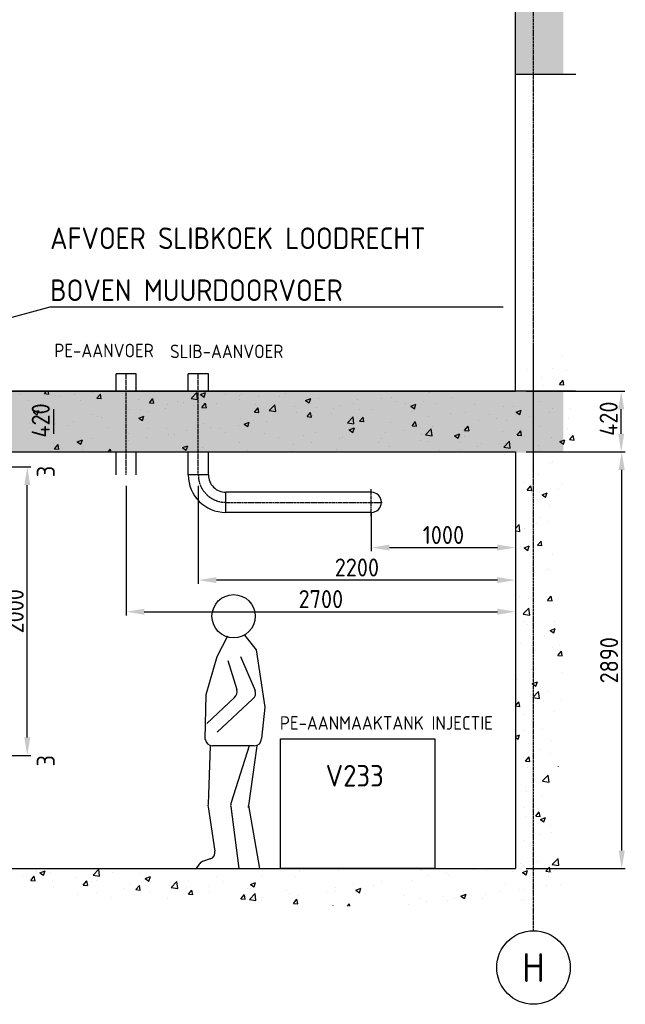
# Model space of a CAD drawing. Header units: metres. Extents: x -82085 to 58758, y -66901 to 95305.
# Tile 129 of 135: x 54276 to 58477, y 22410 to 29237. Entities that reach past the tile are written whole.
import ezdxf
from ezdxf.enums import TextEntityAlignment as Align

# ---------------------------------------------------------------- set-up
doc = ezdxf.new("R2010")
doc.units = ezdxf.units.M
doc.header["$MEASUREMENT"] = 0
doc.header["$PDSIZE"] = -1
doc.linetypes.add('CENTER-LN', pattern=[19, 10, -3, 3, -3])
doc.layers.get('0').update_dxf_attribs({"linetype": 'CONTINUOUS'})
doc.layers.get('DEFPOINTS').update_dxf_attribs({"linetype": 'CONTINUOUS'})
for name, color, linetype in [('3', 3, 'CONTINUOUS'), ('ARCERING', 10, 'CONTINUOUS'), ('CL', 1, 'CENTER-LN'), ('CONST', 7, 'CONTINUOUS'), ('DIM', 10, 'CONTINUOUS'), ('GEBOUW', 7, 'CONTINUOUS'), ('TEXT2', 7, 'CONTINUOUS')]:
    doc.layers.add(name, color=color, linetype=linetype)
doc.styles.add('ROMANS', font='iso.shx')
doc.styles.get("Standard").update_dxf_attribs({"font": 'iso.shx'})
doc.dimstyles.get("Standard").update_dxf_attribs({"dimtxt": 0.18, "dimasz": 0.18, "dimexe": 0.18, "dimexo": 0.0625, "dimgap": 0.09, "dimtad": 0, "dimtih": 1, "dimtoh": 1, "dimdec": 4, "dimzin": 0, "dimdsep": 46, "dimtxsty": 'Standard', "dimcen": 0.09, "dimadec": 0, "dimazin": 0, "dimtfac": 1, "dimtdec": 4, "dimtofl": 0, "dimtmove": 0, "dimatfit": 3, "dimfxl": 1, "dimtolj": 1, "dimtzin": 0, "dimarcsym": 0})

# ---------------------------------------------------------------- blocks, each defined once
blk = doc.blocks.new('*D103')
at = {"layer": 'DEFPOINTS', "color": 0, "transparency": 16777216}
for p in [(57715.2, 26240.7), (58451.9, 26240.7), (57715.2, 23350.7)]:
    blk.add_point(p, dxfattribs=at)
at = {"layer": 'DIM', "color": 0, "lineweight": -2, "transparency": 16777216}
for p, q in [((57790.2, 26240.7), (58476.9, 26240.7)), ((58451.9, 23475.7), (58451.9, 26115.7)), ((57790.2, 23350.7), (58476.9, 23350.7))]:
    blk.add_line(p, q, dxfattribs=at)
at = {"layer": 'DIM', "color": 0, "transparency": 16777216}
for points in [[(58431.1, 26115.7), (58472.7, 26115.7), (58451.9, 26240.7)], [(58431.1, 23475.7), (58472.7, 23475.7), (58451.9, 23350.7)]]:
    blk.add_solid(points, dxfattribs=at)
at = {"layer": 'DIM', "color": 0, "transparency": 16777216, "insert": (58364.4, 24795.7), "char_height": 125, "attachment_point": 5, "rotation": 90}
blk.add_mtext('\\A1;2890', dxfattribs=at)
blk = doc.blocks.new('MONTEUR')
at = {"layer": 'GEBOUW'}
for p, q in [((-293.9, 1471.9), (-219.5, 1613.3)), ((-103.8, 1620), (-22.3, 1516.6)), ((-22.3, 1516.6), (37.2, 1118.6)), ((-368.3, 1207.9), (-293.9, 1471.9)), ((-219.5, 1442.2), (-155.7, 1241.2)), ((-130.2, 1471.9), (-29.7, 1235.4)), ((-374.9, 898.6), (-368.3, 1207.9)), ((-172.7, 1186.5), (-364.6, 1007)), ((-44.6, 1176.7), (-293.9, 947.5)), ((37.2, 1118.6), (14.9, 901.6)), ((-342.3, 851.6), (-355.5, 446.5)), ((-35.1, 851.6), (-325, 851.6)), ((-70.7, 851.6), (-195.1, 458.4)), ((-18.6, 851.6), (-76.2, 437.2)), ((-355.8, 429.3), (-307.8, 122.2)), ((-199, 431.2), (-141.4, 0)), ((-76.2, 437.2), (0, 0)), ((-418.6, 30.1), (-439.3, 0)), ((-340.9, 67.2), (-393.7, 49))]:
    blk.add_line(p, q, dxfattribs=at)
blk.add_circle((-178.6, 1750), 150, dxfattribs=at)
for centre, start, end in [((-203.3, 1226), 307.71722, 17.61721), ((-75.8, 1215.8), 308.55057, 23.01465), ((-325, 901.6), 183.45801, 270), ((-35.1, 901.6), 270, 0), ((-306.4, 437), 169.06293, 188.88311), ((-149.5, 437.8), 155.76801, 187.61352), ((-28.1, 423.5), 164.07822, 180), ((-357.2, 114.5), 289.02066, 8.88311), ((-377.4, 1.7), 109.02066, 145.46354)]:
    blk.add_arc(centre, 50, start, end, dxfattribs=at)
blk = doc.blocks.new('MANNETJE')
at = {"layer": 'CONST'}
blk.add_blockref('MONTEUR', (439.3, 0), dxfattribs=at)
blk = doc.blocks.new('*D54')
at = {"layer": 'DEFPOINTS', "color": 0, "transparency": 16777216}
for p in [(57715.2, 26660.7), (58448.5, 26660.7), (57715.2, 26240.7)]:
    blk.add_point(p, dxfattribs=at)
at = {"layer": 'DIM', "color": 0, "lineweight": -2, "transparency": 16777216}
for p, q in [((57790.2, 26660.7), (58473.5, 26660.7)), ((58448.5, 26365.7), (58448.5, 26535.7)), ((57790.2, 26240.7), (58473.5, 26240.7))]:
    blk.add_line(p, q, dxfattribs=at)
at = {"layer": 'DIM', "color": 0, "transparency": 16777216}
for points in [[(58427.7, 26535.7), (58469.3, 26535.7), (58448.5, 26660.7)], [(58427.7, 26365.7), (58469.3, 26365.7), (58448.5, 26240.7)]]:
    blk.add_solid(points, dxfattribs=at)
at = {"layer": 'DIM', "color": 0, "transparency": 16777216, "insert": (58361, 26470.7), "char_height": 125, "attachment_point": 5, "rotation": 90}
blk.add_mtext('\\A1;420', dxfattribs=at)
blk = doc.blocks.new('*D49')
at = {"layer": 'DEFPOINTS', "color": 0, "transparency": 16777216}
for p in [(54328.7, 26660.7), (54345.7, 26240.7), (54509.5, 26240.7)]:
    blk.add_point(p, dxfattribs=at)
at = {"layer": 'DIM', "color": 0, "lineweight": -2, "transparency": 16777216}
for p, q in [((54403.7, 26660.7), (54534.5, 26660.7)), ((54509.5, 26535.7), (54509.5, 26365.7)), ((54420.7, 26240.7), (54534.5, 26240.7))]:
    blk.add_line(p, q, dxfattribs=at)
at = {"layer": 'DIM', "color": 0, "transparency": 16777216}
for points in [[(54488.7, 26535.7), (54530.4, 26535.7), (54509.5, 26660.7)], [(54488.7, 26365.7), (54530.4, 26365.7), (54509.5, 26240.7)]]:
    blk.add_solid(points, dxfattribs=at)
at = {"layer": 'DIM', "color": 0, "transparency": 16777216, "insert": (54422, 26458.2), "char_height": 125, "attachment_point": 5, "rotation": 90}
blk.add_mtext('\\A1;420', dxfattribs=at)
blk = doc.blocks.new('*X7')
at = {"color": 0}
for p, q in [((58044.1, 31584.2, 3239), (58044.1, 31584.2, 3239)), ((57801.1, 31497.4, 3239), (57801.1, 31497.4, 3239)), ((57972.9, 31498.4, 3239), (57972.9, 31498.4, 3239)), ((58072.3, 31485.9, 3239), (58072.3, 31485.9, 3239)), ((57897.4, 31441, 3239), (57897.4, 31441, 3239)), ((58020.5, 31390.7, 3239), (58045, 31419.9, 3239)), ((58051, 31387.7, 3239), (58045.1, 31419.5, 3239)), ((54447.3, 31327.4, 3239), (54461.1, 31343.8, 3239)), ((54477.8, 31324.3, 3239), (54474.2, 31343.8, 3239)), ((54783.4, 31337.6, 3239), (54783.4, 31337.6, 3239)), ((55261.5, 31340.9, 3239), (55261.5, 31340.9, 3239)), ((57590.9, 31341.7, 3239), (57590.9, 31341.7, 3239)), ((57718.1, 31358.5, 3239), (57718.1, 31358.5, 3239)), ((57910.5, 31383.8, 3239), (57910.5, 31383.8, 3239)), ((58020.4, 31390.7, 3239), (58050.8, 31388, 3239)), ((54283.9, 31318.5, 3239), (54283.9, 31318.5, 3239)), ((54335.4, 31278.7, 3239), (54335.4, 31278.7, 3239)), ((54447.2, 31327.4, 3239), (54477.6, 31324.7, 3239)), ((54523.9, 31317.9, 3239), (54523.9, 31317.9, 3239)), ((54555.1, 31307, 3239), (54555.1, 31307, 3239)), ((54656.2, 31320.9, 3239), (54656.2, 31320.9, 3239)), ((54694.6, 31279.2, 3239), (54694.6, 31279.2, 3239)), ((54811.6, 31295.5, 3239), (54842, 31292.8, 3239)), ((54811.7, 31295.5, 3239), (54836.2, 31324.7, 3239)), ((54826.3, 31295.6, 3239), (54826.3, 31295.6, 3239)), ((54842.2, 31292.5, 3239), (54836.3, 31324.3, 3239)), ((54990.9, 31330, 3239), (54990.9, 31330, 3239)), ((55097.5, 31284.1, 3239), (55097.5, 31284.1, 3239)), ((55176.1, 31263.6, 3239), (55200.5, 31292.8, 3239)), ((55206.5, 31260.6, 3239), (55200.7, 31292.4, 3239)), ((55368.7, 31272.7, 3239), (55368.7, 31272.7, 3239)), ((55408.9, 31269.3, 3239), (55408.9, 31269.3, 3239)), ((55465.1, 31293.8, 3239), (55504.6, 31335, 3239)), ((55465.1, 31293.6, 3239), (55510.3, 31286.6, 3239)), ((55510.3, 31286.7, 3239), (55504.6, 31334.9, 3239)), ((55529.3, 31321.2, 3239), (55564.9, 31334.9, 3239)), ((55529.3, 31321.2, 3239), (55554.6, 31304.1, 3239)), ((55532.7, 31329.4, 3239), (55532.7, 31329.4, 3239)), ((55554.6, 31304.1, 3239), (55564.9, 31334.8, 3239)), ((55559.8, 31291, 3239), (55559.8, 31291, 3239)), ((55705.1, 31320.2, 3239), (55705.1, 31320.2, 3239)), ((55803.3, 31289.2, 3239), (55803.3, 31289.2, 3239)), ((55803.9, 31318, 3239), (55803.9, 31318, 3239)), ((55816.4, 31323.5, 3239), (55816.4, 31323.5, 3239)), ((55930.5, 31305.9, 3239), (55930.5, 31305.9, 3239)), ((56075.1, 31306.5, 3239), (56075.1, 31306.5, 3239)), ((56122.9, 31331.2, 3239), (56122.9, 31331.2, 3239)), ((56259.4, 31280.5, 3239), (56294.9, 31294.2, 3239)), ((56259.4, 31280.5, 3239), (56284.6, 31263.4, 3239)), ((56284.7, 31263.5, 3239), (56295, 31294.2, 3239)), ((56346.3, 31295.1, 3239), (56346.3, 31295.1, 3239)), ((56617.4, 31283.6, 3239), (56617.4, 31283.6, 3239)), ((56787.9, 31295, 3239), (56787.9, 31295, 3239)), ((56855.3, 31298.9, 3239), (56855.3, 31298.9, 3239)), ((56888.6, 31272.1, 3239), (56888.6, 31272.1, 3239)), ((57077.7, 31274.2, 3239), (57077.7, 31274.2, 3239)), ((57116.1, 31334.6, 3239), (57116.1, 31334.6, 3239)), ((57270.1, 31299.5, 3239), (57270.1, 31299.5, 3239)), ((57891.2, 31271.9, 3239), (57891.2, 31271.9, 3239)), ((54372.4, 31198.1, 3239), (54408, 31211.7, 3239)), ((54397.7, 31181, 3239), (54408, 31211.7, 3239)), ((54398.4, 31228.3, 3239), (54398.4, 31228.3, 3239)), ((55035.1, 31217.1, 3239), (55035.1, 31217.1, 3239)), ((55112.6, 31218.5, 3239), (55112.6, 31218.5, 3239)), ((55162.9, 31204.8, 3239), (55162.9, 31204.8, 3239)), ((55176, 31263.6, 3239), (55206.3, 31260.9, 3239)), ((55290.1, 31221.6, 3239), (55290.1, 31221.6, 3239)), ((55299, 31255.2, 3239), (55299, 31255.2, 3239)), ((55482.5, 31246.9, 3239), (55482.5, 31246.9, 3239)), ((55540.3, 31231.7, 3239), (55570.7, 31229.1, 3239)), ((55540.4, 31231.7, 3239), (55564.9, 31260.9, 3239)), ((55570.9, 31228.7, 3239), (55565, 31260.5, 3239)), ((55639.8, 31261.2, 3239), (55639.8, 31261.2, 3239)), ((55904.8, 31199.9, 3239), (55929.3, 31229.1, 3239)), ((55911, 31249.7, 3239), (55911, 31249.7, 3239)), ((55935.3, 31196.8, 3239), (55929.4, 31228.7, 3239)), ((56007.2, 31209.7, 3239), (56046.8, 31250.9, 3239)), ((56007.3, 31209.5, 3239), (56052.5, 31202.5, 3239)), ((56052.4, 31202.6, 3239), (56046.8, 31250.9, 3239)), ((56182.2, 31238.3, 3239), (56182.2, 31238.3, 3239)), ((56334.9, 31228.2, 3239), (56334.9, 31228.2, 3239)), ((56453.4, 31226.8, 3239), (56453.4, 31226.8, 3239)), ((56491.7, 31244.1, 3239), (56491.7, 31244.1, 3239)), ((56591.5, 31260.8, 3239), (56591.5, 31260.8, 3239)), ((56629.7, 31215.2, 3239), (56629.7, 31215.2, 3239)), ((56724.6, 31215.4, 3239), (56724.6, 31215.4, 3239)), ((56950.5, 31257.4, 3239), (56950.5, 31257.4, 3239)), ((56989.4, 31239.9, 3239), (57025, 31253.5, 3239)), ((56989.4, 31239.8, 3239), (57014.7, 31222.7, 3239)), ((56995.7, 31203.9, 3239), (56995.7, 31203.9, 3239)), ((57014.7, 31222.8, 3239), (57025, 31253.5, 3239)), ((57159.8, 31260.7, 3239), (57159.8, 31260.7, 3239)), ((57431, 31249.2, 3239), (57431, 31249.2, 3239)), ((57630.4, 31236.1, 3239), (57630.4, 31236.1, 3239)), ((57702.2, 31237.8, 3239), (57702.2, 31237.8, 3239)), ((57719.5, 31199.2, 3239), (57755, 31212.8, 3239)), ((57744.8, 31182.1, 3239), (57755.1, 31212.8, 3239)), ((57973.4, 31226.3, 3239), (57973.4, 31226.3, 3239)), ((58097.6, 31225.7, 3239), (58097.6, 31225.7, 3239)), ((54372.4, 31198, 3239), (54397.7, 31181, 3239)), ((54517.7, 31148.8, 3239), (54517.7, 31148.8, 3239)), ((54649.7, 31137.3, 3239), (54649.7, 31137.3, 3239)), ((54778.5, 31184.6, 3239), (54778.5, 31184.6, 3239)), ((54816.4, 31167.6, 3239), (54816.4, 31167.6, 3239)), ((54842.1, 31162.6, 3239), (54842.1, 31162.6, 3239)), ((55102.5, 31157.4, 3239), (55138, 31171, 3239)), ((55102.5, 31157.3, 3239), (55127.7, 31140.3, 3239)), ((55127.8, 31140.3, 3239), (55138.1, 31171, 3239)), ((55810.2, 31154.4, 3239), (55810.2, 31154.4, 3239)), ((55899.1, 31142.4, 3239), (55899.1, 31142.4, 3239)), ((55904.7, 31199.8, 3239), (55935.1, 31197.2, 3239)), ((56074, 31192.5, 3239), (56074, 31192.5, 3239)), ((56195.4, 31193.3, 3239), (56195.4, 31193.3, 3239)), ((56269.1, 31168, 3239), (56299.4, 31165.3, 3239)), ((56269.2, 31168, 3239), (56293.6, 31197.2, 3239)), ((56299.6, 31164.9, 3239), (56293.8, 31196.8, 3239)), ((56310.1, 31173.1, 3239), (56310.1, 31173.1, 3239)), ((56437.3, 31189.8, 3239), (56437.3, 31189.8, 3239)), ((56549.4, 31125.6, 3239), (56588.9, 31166.9, 3239)), ((56594.6, 31118.5, 3239), (56589, 31166.8, 3239)), ((56633.4, 31136.1, 3239), (56663.8, 31133.4, 3239)), ((56633.5, 31136.1, 3239), (56658, 31165.3, 3239)), ((56664, 31133.1, 3239), (56658.1, 31164.9, 3239)), ((56997.9, 31104.2, 3239), (57022.4, 31133.4, 3239)), ((57028.4, 31101.2, 3239), (57022.5, 31133, 3239)), ((57110, 31165.5, 3239), (57110, 31165.5, 3239)), ((57266.9, 31192.5, 3239), (57266.9, 31192.5, 3239)), ((57366.6, 31198, 3239), (57366.6, 31198, 3239)), ((57457.3, 31141.4, 3239), (57457.3, 31141.4, 3239)), ((57538.1, 31181, 3239), (57538.1, 31181, 3239)), ((57584.4, 31158.1, 3239), (57584.4, 31158.1, 3239)), ((57655.7, 31144.4, 3239), (57655.7, 31144.4, 3239)), ((57719.5, 31199.1, 3239), (57744.8, 31182.1, 3239)), ((57776.8, 31183.4, 3239), (57776.8, 31183.4, 3239)), ((57809.3, 31169.5, 3239), (57809.3, 31169.5, 3239)), ((57952, 31195.3, 3239), (57952, 31195.3, 3239)), ((58080.5, 31158.1, 3239), (58080.5, 31158.1, 3239)), ((54346.9, 31117, 3239), (54346.9, 31117, 3239)), ((54520.1, 31116.8, 3239), (54520.1, 31116.8, 3239)), ((54522.5, 31120.5, 3239), (54522.5, 31120.5, 3239)), ((54618.1, 31105.6, 3239), (54618.1, 31105.6, 3239)), ((54889.3, 31094.1, 3239), (54889.3, 31094.1, 3239)), ((55160.5, 31082.7, 3239), (55160.5, 31082.7, 3239)), ((55292.8, 31086.1, 3239), (55292.8, 31086.1, 3239)), ((55431.7, 31071.2, 3239), (55431.7, 31071.2, 3239)), ((55553.6, 31121.9, 3239), (55553.6, 31121.9, 3239)), ((55602.9, 31091.6, 3239), (55602.9, 31091.6, 3239)), ((55669.7, 31088.8, 3239), (55669.7, 31088.8, 3239)), ((55796.9, 31105.5, 3239), (55796.9, 31105.5, 3239)), ((55832.5, 31116.7, 3239), (55868.1, 31130.4, 3239)), ((55832.5, 31116.6, 3239), (55857.8, 31099.6, 3239)), ((55857.8, 31099.6, 3239), (55868.1, 31130.3, 3239)), ((55989.3, 31130.9, 3239), (55989.3, 31130.9, 3239)), ((56549.4, 31125.4, 3239), (56594.6, 31118.4, 3239)), ((56562.6, 31076, 3239), (56598.2, 31089.7, 3239)), ((56562.6, 31075.9, 3239), (56587.9, 31058.9, 3239)), ((56585.3, 31091.7, 3239), (56585.3, 31091.7, 3239)), ((56587.9, 31058.9, 3239), (56598.2, 31089.6, 3239)), ((56849.1, 31129.7, 3239), (56849.1, 31129.7, 3239)), ((56944, 31073.8, 3239), (56944, 31073.8, 3239)), ((56997.8, 31104.2, 3239), (57028.2, 31101.6, 3239)), ((57091.5, 31041.5, 3239), (57131.1, 31082.8, 3239)), ((57136.7, 31034.5, 3239), (57131.1, 31082.7, 3239)), ((57136.4, 31099.1, 3239), (57136.4, 31099.1, 3239)), ((57359.5, 31093.6, 3239), (57359.5, 31093.6, 3239)), ((57362.2, 31072.3, 3239), (57392.5, 31069.7, 3239)), ((57362.3, 31072.4, 3239), (57386.8, 31101.5, 3239)), ((57392.7, 31069.3, 3239), (57386.9, 31101.1, 3239)), ((57624.2, 31067, 3239), (57624.2, 31067, 3239)), ((57726.6, 31040.5, 3239), (57751.1, 31069.7, 3239)), ((57757.1, 31037.4, 3239), (57751.2, 31069.3, 3239)), ((57885.1, 31102.8, 3239), (57885.1, 31102.8, 3239)), ((58073.7, 31083.7, 3239), (58073.7, 31083.7, 3239)), ((54675.6, 30993.5, 3239), (54711.2, 31007.2, 3239)), ((54700.9, 30976.4, 3239), (54711.2, 31007.1, 3239)), ((54772.3, 31015.5, 3239), (54772.3, 31015.5, 3239)), ((55028.9, 31048, 3239), (55028.9, 31048, 3239)), ((55029.3, 31004.5, 3239), (55029.3, 31004.5, 3239)), ((55156.5, 31021.2, 3239), (55156.5, 31021.2, 3239)), ((55306.6, 31040.7, 3239), (55306.6, 31040.7, 3239)), ((55348.9, 31046.6, 3239), (55348.9, 31046.6, 3239)), ((55702.8, 31059.8, 3239), (55702.8, 31059.8, 3239)), ((55974, 31048.3, 3239), (55974, 31048.3, 3239)), ((56067.9, 31023.4, 3239), (56067.9, 31023.4, 3239)), ((56245.2, 31036.8, 3239), (56245.2, 31036.8, 3239)), ((56328.7, 31059.1, 3239), (56328.7, 31059.1, 3239)), ((56496, 31014.8, 3239), (56496, 31014.8, 3239)), ((56516.4, 31025.4, 3239), (56516.4, 31025.4, 3239)), ((56787.6, 31013.9, 3239), (56787.6, 31013.9, 3239)), ((56816.9, 31057, 3239), (56816.9, 31057, 3239)), ((57058.7, 31002.5, 3239), (57058.7, 31002.5, 3239)), ((57063.2, 31042.7, 3239), (57063.2, 31042.7, 3239)), ((57091.6, 31041.4, 3239), (57136.8, 31034.3, 3239)), ((57103.8, 30996.4, 3239), (57103.8, 30996.4, 3239)), ((57292.6, 31035.3, 3239), (57328.2, 31049, 3239)), ((57292.7, 31035.3, 3239), (57317.9, 31018.2, 3239)), ((57317.9, 31018.2, 3239), (57328.2, 31048.9, 3239)), ((57360.4, 31028.9, 3239), (57360.4, 31028.9, 3239)), ((57633.7, 30957.4, 3239), (57673.3, 30998.7, 3239)), ((57678.9, 30950.4, 3239), (57673.3, 30998.6, 3239)), ((57726.5, 31040.5, 3239), (57756.9, 31037.8, 3239)), ((57777.4, 31032.9, 3239), (57777.4, 31032.9, 3239)), ((57964, 31025.3, 3239), (57964, 31025.3, 3239)), ((58022.7, 30994.6, 3239), (58058.3, 31008.3, 3239)), ((58048, 30977.6, 3239), (58058.3, 31008.3, 3239)), ((58090.9, 31008.6, 3239), (58121.3, 31005.9, 3239)), ((58091, 31008.6, 3239), (58115.5, 31037.8, 3239)), ((58091.2, 31042.1, 3239), (58091.2, 31042.1, 3239)), ((58121.5, 31005.5, 3239), (58115.6, 31037.4, 3239)), ((54511.5, 30979.7, 3239), (54511.5, 30979.7, 3239)), ((54516.1, 30936.9, 3239), (54516.1, 30936.9, 3239)), ((54517.7, 30945.2, 3239), (54548.1, 30942.6, 3239)), ((54517.8, 30945.3, 3239), (54542.3, 30974.5, 3239)), ((54548.3, 30942.2, 3239), (54542.4, 30974.1, 3239)), ((54675.6, 30993.5, 3239), (54700.9, 30976.4, 3239)), ((54708.5, 30962.2, 3239), (54708.5, 30962.2, 3239)), ((54714.1, 30939, 3239), (54714.1, 30939, 3239)), ((54890.9, 30923.8, 3239), (54906.7, 30942.6, 3239)), ((54910.2, 30923.8, 3239), (54906.8, 30942.2, 3239)), ((55010.4, 30989.8, 3239), (55010.4, 30989.8, 3239)), ((55405.7, 30952.9, 3239), (55441.3, 30966.5, 3239)), ((55405.7, 30952.8, 3239), (55431, 30935.7, 3239)), ((55431, 30935.8, 3239), (55441.3, 30966.5, 3239)), ((55547.4, 30952.8, 3239), (55547.4, 30952.8, 3239)), ((55804, 30985.3, 3239), (55804, 30985.3, 3239)), ((55855.6, 30930.5, 3239), (55855.6, 30930.5, 3239)), ((56176.5, 30972.7, 3239), (56176.5, 30972.7, 3239)), ((56303.6, 30989.5, 3239), (56303.6, 30989.5, 3239)), ((56470.7, 30941, 3239), (56470.7, 30941, 3239)), ((56766.9, 30991.9, 3239), (56766.9, 30991.9, 3239)), ((56843, 30960.6, 3239), (56843, 30960.6, 3239)), ((57184.9, 30931.2, 3239), (57184.9, 30931.2, 3239)), ((57323.6, 30941, 3239), (57323.6, 30941, 3239)), ((57329.9, 30991, 3239), (57329.9, 30991, 3239)), ((57450.8, 30957.7, 3239), (57450.8, 30957.7, 3239)), ((57481.2, 30982, 3239), (57481.2, 30982, 3239)), ((57601.1, 30979.6, 3239), (57601.1, 30979.6, 3239)), ((57633.8, 30957.3, 3239), (57678.9, 30950.3, 3239)), ((57643.2, 30983.1, 3239), (57643.2, 30983.1, 3239)), ((57872.3, 30968.1, 3239), (57872.3, 30968.1, 3239)), ((57878.9, 30933.7, 3239), (57878.9, 30933.7, 3239)), ((58022.7, 30994.6, 3239), (58048, 30977.5, 3239)), ((54487.2, 30923.8, 3239), (54487.7, 30924.3, 3239)), ((54487.7, 30923.8, 3239), (54487.7, 30924.2, 3239)), ((56166.1, 30923.8, 3239), (56171.3, 30925.8, 3239)), ((56170.7, 30923.8, 3239), (56171.4, 30925.8, 3239)), ((57830.4, 30824.9, 3239), (57830.4, 30824.9, 3239)), ((57957.5, 30841.7, 3239), (57957.5, 30841.7, 3239)), ((57971.4, 30855.1, 3239), (57971.4, 30855.1, 3239)), ((57872.7, 30764.6, 3239), (57872.7, 30764.6, 3239)), ((57773.4, 30708.5, 3239), (57773.4, 30708.5, 3239)), ((57797, 30658.3, 3239), (57827.4, 30655.7, 3239)), ((57797.1, 30658.4, 3239), (57821.6, 30687.6, 3239)), ((57827.6, 30655.3, 3239), (57821.7, 30687.2, 3239)), ((58016.3, 30666.7, 3239), (58016.3, 30666.7, 3239)), ((58044.5, 30697.1, 3239), (58044.5, 30697.1, 3239)), ((57823.9, 30641.3, 3239), (57823.9, 30641.3, 3239)), ((57866.5, 30595.5, 3239), (57866.5, 30595.5, 3239)), ((57880.5, 30640.3, 3239), (57880.5, 30640.3, 3239)), ((57899.1, 30626.3, 3239), (57934.7, 30639.9, 3239)), ((57899.1, 30626.2, 3239), (57924.4, 30609.2, 3239)), ((57924.4, 30609.2, 3239), (57934.7, 30639.9, 3239)), ((57950.5, 30552, 3239), (57950.5, 30552, 3239)), ((57882.7, 30466.3, 3239), (57882.7, 30466.3, 3239)), ((57715.2, 30393.2, 3239), (57740.6, 30419.7, 3239)), ((57746.2, 30371.4, 3239), (57740.6, 30419.7, 3239)), ((57775.9, 30389.6, 3239), (57775.9, 30389.6, 3239)), ((57860.3, 30426.3, 3239), (57860.3, 30426.3, 3239)), ((57943.5, 30438.8, 3239), (57943.5, 30438.8, 3239)), ((57715.2, 30376.2, 3239), (57746.3, 30371.3, 3239)), ((57749, 30265.9, 3239), (57749, 30265.9, 3239)), ((57775.5, 30257.9, 3239), (57811.1, 30271.5, 3239)), ((57775.5, 30257.8, 3239), (57800.8, 30240.8, 3239)), ((57800.8, 30240.8, 3239), (57811.1, 30271.5, 3239)), ((57854.2, 30257.2, 3239), (57854.2, 30257.2, 3239)), ((57867.5, 30276.2, 3239), (57897.9, 30273.6, 3239)), ((57867.6, 30276.3, 3239), (57892.1, 30305.4, 3239)), ((57898.1, 30273.2, 3239), (57892.2, 30305, 3239)), ((57844.6, 30179.2, 3239), (57844.6, 30179.2, 3239)), ((57970, 30211.8, 3239), (57970, 30211.8, 3239)), ((57951.7, 30111, 3239), (57951.7, 30111, 3239)), ((57848, 30088.1, 3239), (57848, 30088.1, 3239)), ((57936.2, 30107.8, 3239), (57936.2, 30107.8, 3239)), ((57743.5, 29921, 3239), (57743.5, 29921, 3239)), ((57802.6, 29907.5, 3239), (57802.6, 29907.5, 3239)), ((57841.8, 29919, 3239), (57841.8, 29919, 3239)), ((57929.7, 29924.2, 3239), (57929.7, 29924.2, 3239)), ((57938.1, 29894.1, 3239), (57962.6, 29923.3, 3239)), ((57949, 29908.7, 3239), (57949, 29908.7, 3239)), ((57968.6, 29891.1, 3239), (57962.7, 29922.9, 3239)), ((58014.7, 29909.6, 3239), (58014.7, 29909.6, 3239)), ((57768.4, 29799.6, 3239), (57808, 29840.8, 3239)), ((57813.6, 29792.5, 3239), (57808, 29840.7, 3239)), ((57938, 29894.1, 3239), (57968.4, 29891.5, 3239)), ((57768.5, 29799.4, 3239), (57813.6, 29792.4, 3239)), ((57774.4, 29746.3, 3239), (57774.4, 29746.3, 3239)), ((57796.1, 29723.8, 3239), (57796.1, 29723.8, 3239)), ((57835.6, 29749.9, 3239), (57835.6, 29749.9, 3239)), ((57955.1, 29685, 3239), (57990.7, 29698.6, 3239)), ((57980.4, 29667.9, 3239), (57990.7, 29698.6, 3239)), ((57988.5, 29749.2, 3239), (57988.5, 29749.2, 3239)), ((57915.7, 29650, 3239), (57915.7, 29650, 3239)), ((57955.1, 29684.9, 3239), (57980.4, 29667.9, 3239)), ((57751.7, 29593.2, 3239), (57751.7, 29593.2, 3239)), ((57829.5, 29580.8, 3239), (57829.5, 29580.8, 3239)), ((57968.5, 29568.5, 3239), (57968.5, 29568.5, 3239)), ((58022.9, 29581.7, 3239), (58022.9, 29581.7, 3239)), ((57854.9, 29548.8, 3239), (57854.9, 29548.8, 3239)), ((58008.5, 29512, 3239), (58038.9, 29509.3, 3239)), ((58008.6, 29512, 3239), (58033.1, 29541.2, 3239)), ((58039, 29509, 3239), (58033.2, 29540.8, 3239)), ((57814.7, 29391.8, 3239), (57814.7, 29391.8, 3239)), ((57823.3, 29411.7, 3239), (57823.3, 29411.7, 3239)), ((58042, 29390.7, 3239), (58042, 29390.7, 3239)), ((57721.2, 29348.4, 3239), (57721.2, 29348.4, 3239)), ((57831.5, 29316.6, 3239), (57867.1, 29330.3, 3239)), ((57831.5, 29316.5, 3239), (57856.8, 29299.5, 3239)), ((57856.8, 29299.5, 3239), (57867.1, 29330.2, 3239)), ((57817.1, 29242.6, 3239), (57817.1, 29242.6, 3239)), ((57835.7, 29220.6, 3239), (57875.3, 29261.9, 3239)), ((57835.8, 29220.5, 3239), (57881, 29213.5, 3239)), ((57880.9, 29213.6, 3239), (57875.3, 29261.8, 3239)), ((57947.5, 29265.4, 3239), (57947.5, 29265.4, 3239)), ((57715.2, 29162.3, 3239), (57739.2, 29191, 3239)), ((57715.2, 29161.7, 3239), (57745, 29159.1, 3239)), ((57745.2, 29158.7, 3239), (57739.3, 29190.6, 3239)), ((57908.4, 29190.3, 3239), (57908.4, 29190.3, 3239)), ((58035.6, 29207.1, 3239), (58035.6, 29207.1, 3239)), ((57715.8, 29132.2, 3239), (57715.8, 29132.2, 3239)), ((57772.9, 29103.1, 3239), (57772.9, 29103.1, 3239)), ((57986.9, 29120.7, 3239), (57986.9, 29120.7, 3239)), ((57810.9, 29073.5, 3239), (57810.9, 29073.5, 3239)), ((57822.9, 29063.9, 3239), (57822.9, 29063.9, 3239)), ((57715.2, 28951, 3239), (57743.5, 28961.9, 3239)), ((57733.2, 28931.1, 3239), (57743.5, 28961.8, 3239)), ((57774.8, 28990, 3239), (57774.8, 28990, 3239)), ((57901.9, 29006.7, 3239), (57901.9, 29006.7, 3239)), ((57715.2, 28943.3, 3239), (57733.2, 28931.1, 3239)), ((57804.8, 28904.4, 3239), (57804.8, 28904.4, 3239)), ((57967, 28925.3, 3239), (57967, 28925.3, 3239)), ((57885.9, 28862.5, 3239), (57885.9, 28862.5, 3239)), ((57960.7, 28831.7, 3239), (57960.7, 28831.7, 3239)), ((57768.3, 28806.3, 3239), (57768.3, 28806.3, 3239)), ((57785.1, 28779.7, 3239), (57815.5, 28777, 3239)), ((57785.2, 28779.7, 3239), (57809.7, 28808.9, 3239)), ((57815.6, 28776.6, 3239), (57809.8, 28808.5, 3239)), ((58011.2, 28743.7, 3239), (58012, 28744, 3239)), ((58011.2, 28743.6, 3239), (58011.9, 28743.1, 3239)), ((57798.6, 28735.2, 3239), (57798.6, 28735.2, 3239)), ((57903.1, 28641.7, 3239), (57942.7, 28682.9, 3239)), ((57948.3, 28634.6, 3239), (57942.7, 28682.9, 3239)), ((57827.1, 28631.3, 3239), (57827.1, 28631.3, 3239)), ((57903.2, 28641.5, 3239), (57948.3, 28634.5, 3239)), ((57946, 28622.2, 3239), (57946, 28622.2, 3239)), ((57786.9, 28602.9, 3239), (57786.9, 28602.9, 3239)), ((57792.4, 28566.1, 3239), (57792.4, 28566.1, 3239)), ((57894.1, 28534.7, 3239), (57894.1, 28534.7, 3239)), ((57771.4, 28459.8, 3239), (57771.4, 28459.8, 3239)), ((57855.7, 28397.6, 3239), (57880.2, 28426.7, 3239)), ((57886.1, 28394.5, 3239), (57880.2, 28426.3, 3239)), ((57786.2, 28397, 3239), (57786.2, 28397, 3239)), ((57855.6, 28397.5, 3239), (57885.9, 28394.9, 3239)), ((57887.5, 28375.3, 3239), (57923.1, 28389, 3239)), ((57887.5, 28375.3, 3239), (57912.8, 28358.2, 3239)), ((57912.8, 28358.2, 3239), (57923.1, 28388.9, 3239)), ((57957.1, 28333.2, 3239), (57957.1, 28333.2, 3239)), ((57880.6, 28272.8, 3239), (57880.6, 28272.8, 3239)), ((57965.5, 28282, 3239), (57965.5, 28282, 3239)), ((57780, 28227.9, 3239), (57780, 28227.9, 3239)), ((57747, 28072.5, 3239), (57747, 28072.5, 3239)), ((57858.1, 28073.6, 3239), (57858.1, 28073.6, 3239)), ((57874.1, 28089.2, 3239), (57874.1, 28089.2, 3239)), ((57970.4, 28062.8, 3239), (58010, 28104, 3239)), ((57970.5, 28062.6, 3239), (58015.7, 28055.6, 3239)), ((58015.6, 28055.7, 3239), (58010, 28103.9, 3239)), ((54390.9, 28011.9, 3239), (54390.9, 28011.9, 3239)), ((54416.9, 28005.8, 3239), (54452.4, 28019.5, 3239)), ((54416.9, 28005.8, 3239), (54442.1, 27988.7, 3239)), ((54442.2, 27988.8, 3239), (54452.5, 28019.5, 3239)), ((54491.4, 28009.4, 3239), (54491.4, 28009.4, 3239)), ((54784.8, 27988.3, 3239), (54824.4, 28029.6, 3239)), ((54830, 27981.3, 3239), (54824.4, 28029.5, 3239)), ((54917.7, 28004, 3239), (54917.7, 28004, 3239)), ((55105.1, 28002.1, 3239), (55105.1, 28002.1, 3239)), ((55959.4, 28019.9, 3239), (55959.4, 28019.9, 3239)), ((56217.5, 28015.2, 3239), (56217.5, 28015.2, 3239)), ((56484.2, 28027.7, 3239), (56484.2, 28027.7, 3239)), ((57054.3, 28033.8, 3239), (57059.1, 28030.5, 3239)), ((57059.2, 28030.5, 3239), (57060.3, 28033.8, 3239)), ((57233.7, 28004.9, 3239), (57233.7, 28004.9, 3239)), ((57422.9, 28028.3, 3239), (57422.9, 28028.3, 3239)), ((57426.1, 28030.2, 3239), (57426.1, 28030.2, 3239)), ((57513, 28023, 3239), (57513, 28023, 3239)), ((57694.1, 28016.9, 3239), (57694.1, 28016.9, 3239)), ((57763.9, 28006.9, 3239), (57799.5, 28020.6, 3239)), ((57763.9, 28006.9, 3239), (57789.2, 27989.8, 3239)), ((57773.9, 28058.8, 3239), (57773.9, 28058.8, 3239)), ((57789.2, 27989.9, 3239), (57799.5, 28020.6, 3239)), ((57926.1, 28015.4, 3239), (57956.4, 28012.8, 3239)), ((57926.2, 28015.4, 3239), (57950.7, 28044.6, 3239)), ((57956.6, 28012.4, 3239), (57950.7, 28044.2, 3239)), ((57965.2, 28005.4, 3239), (57965.2, 28005.4, 3239)), ((54299, 27984.1, 3239), (54299, 27984.1, 3239)), ((54352.9, 27952.1, 3239), (54383.2, 27949.4, 3239)), ((54353, 27952.1, 3239), (54377.4, 27981.3, 3239)), ((54383.4, 27949.1, 3239), (54377.5, 27980.9, 3239)), ((54400.3, 27935.7, 3239), (54400.3, 27935.7, 3239)), ((54502.9, 27952.9, 3239), (54502.9, 27952.9, 3239)), ((54661.1, 27971.5, 3239), (54661.1, 27971.5, 3239)), ((54717.3, 27920.2, 3239), (54741.8, 27949.4, 3239)), ((54747.8, 27917.2, 3239), (54741.9, 27949, 3239)), ((54774.1, 27941.4, 3239), (54774.1, 27941.4, 3239)), ((54784.9, 27988.2, 3239), (54830.1, 27981.2, 3239)), ((54808.9, 27951.2, 3239), (54808.9, 27951.2, 3239)), ((55045.3, 27930, 3239), (55045.3, 27930, 3239)), ((55146.9, 27965.2, 3239), (55182.5, 27978.8, 3239)), ((55146.9, 27965.1, 3239), (55172.2, 27948.1, 3239)), ((55172.2, 27948.1, 3239), (55182.5, 27978.8, 3239)), ((55319, 27935.6, 3239), (55319, 27935.6, 3239)), ((55327, 27904.2, 3239), (55366.6, 27945.5, 3239)), ((55372.2, 27897.2, 3239), (55366.6, 27945.4, 3239)), ((55446.2, 27952.3, 3239), (55446.2, 27952.3, 3239)), ((55638.6, 27977.7, 3239), (55638.6, 27977.7, 3239)), ((55692.8, 27941.3, 3239), (55692.8, 27941.3, 3239)), ((55877, 27924.5, 3239), (55912.6, 27938.1, 3239)), ((55877, 27924.4, 3239), (55902.3, 27907.4, 3239)), ((55891.7, 27926, 3239), (55891.7, 27926, 3239)), ((55902.3, 27907.4, 3239), (55912.6, 27938.1, 3239)), ((55956.7, 27979.4, 3239), (55956.7, 27979.4, 3239)), ((56187.9, 27976.9, 3239), (56187.9, 27976.9, 3239)), ((56785.7, 27945.9, 3239), (56785.7, 27945.9, 3239)), ((56992.6, 27952.4, 3239), (56992.6, 27952.4, 3239)), ((57106.6, 27988.1, 3239), (57106.6, 27988.1, 3239)), ((57249.2, 27984.9, 3239), (57249.2, 27984.9, 3239)), ((57648.2, 27928, 3239), (57648.2, 27928, 3239)), ((57944.5, 27978.9, 3239), (57944.5, 27978.9, 3239)), ((54512.6, 27900.4, 3239), (54512.6, 27900.4, 3239)), ((54717.2, 27920.2, 3239), (54747.6, 27917.6, 3239)), ((54805.8, 27868, 3239), (54805.8, 27868, 3239)), ((54998.2, 27893.3, 3239), (54998.2, 27893.3, 3239)), ((55081.6, 27888.3, 3239), (55112, 27885.7, 3239)), ((55081.7, 27888.4, 3239), (55106.2, 27917.5, 3239)), ((55112.1, 27885.3, 3239), (55106.3, 27917.2, 3239)), ((55175.4, 27873, 3239), (55175.4, 27873, 3239)), ((55316.4, 27918.5, 3239), (55316.4, 27918.5, 3239)), ((55327.1, 27904.1, 3239), (55372.2, 27897.1, 3239)), ((55436.2, 27908.8, 3239), (55436.2, 27908.8, 3239)), ((55446, 27856.5, 3239), (55476.3, 27853.8, 3239)), ((55446.1, 27856.5, 3239), (55470.6, 27885.7, 3239)), ((55476.5, 27853.4, 3239), (55470.6, 27885.3, 3239)), ((55587.6, 27907.1, 3239), (55587.6, 27907.1, 3239)), ((55595.4, 27875.2, 3239), (55595.4, 27875.2, 3239)), ((55858.8, 27895.6, 3239), (55858.8, 27895.6, 3239)), ((55869.2, 27820.2, 3239), (55908.7, 27861.4, 3239)), ((55914.4, 27813.1, 3239), (55908.7, 27861.3, 3239)), ((56130, 27884.2, 3239), (56130, 27884.2, 3239)), ((56145.3, 27861.6, 3239), (56145.3, 27861.6, 3239)), ((56401.2, 27872.7, 3239), (56401.2, 27872.7, 3239)), ((56466.2, 27903.8, 3239), (56466.2, 27903.8, 3239)), ((56467.9, 27878.6, 3239), (56467.9, 27878.6, 3239)), ((56593.3, 27920.6, 3239), (56593.3, 27920.6, 3239)), ((56607, 27883.8, 3239), (56642.6, 27897.4, 3239)), ((56607, 27883.7, 3239), (56632.3, 27866.7, 3239)), ((56632.3, 27866.7, 3239), (56642.6, 27897.4, 3239)), ((56672.3, 27861.2, 3239), (56672.3, 27861.2, 3239)), ((56731.8, 27916.7, 3239), (56731.8, 27916.7, 3239)), ((57337.1, 27843.1, 3239), (57372.7, 27856.7, 3239)), ((57352, 27877.2, 3239), (57352, 27877.2, 3239)), ((57362.4, 27826, 3239), (57372.7, 27856.7, 3239)), ((57613.3, 27872.1, 3239), (57613.3, 27872.1, 3239)), ((57740.5, 27888.8, 3239), (57740.5, 27888.8, 3239)), ((57767.7, 27889.7, 3239), (57767.7, 27889.7, 3239)), ((57932.9, 27914.2, 3239), (57932.9, 27914.2, 3239)), ((58024.3, 27922.2, 3239), (58024.3, 27922.2, 3239)), ((54678.6, 27851.3, 3239), (54678.6, 27851.3, 3239)), ((54911.6, 27834.9, 3239), (54911.6, 27834.9, 3239)), ((55299.1, 27824.3, 3239), (55299.1, 27824.3, 3239)), ((55810.3, 27824.6, 3239), (55840.7, 27821.9, 3239)), ((55810.4, 27824.6, 3239), (55834.9, 27853.8, 3239)), ((55825.8, 27819.5, 3239), (55825.8, 27819.5, 3239)), ((55840.9, 27821.6, 3239), (55835, 27853.4, 3239)), ((55869.2, 27820, 3239), (55914.4, 27813, 3239)), ((55950.5, 27810.3, 3239), (55950.5, 27810.3, 3239)), ((55953, 27836.3, 3239), (55953, 27836.3, 3239)), ((56174.7, 27792.7, 3239), (56205.1, 27790, 3239)), ((56174.8, 27792.7, 3239), (56199.3, 27821.9, 3239)), ((56205.2, 27789.7, 3239), (56199.4, 27821.5, 3239)), ((56211.3, 27846, 3239), (56211.3, 27846, 3239)), ((56550.1, 27773.9, 3239), (56563.7, 27790, 3239)), ((56566.6, 27774.3, 3239), (56563.7, 27789.6, 3239)), ((56943.5, 27849.8, 3239), (56943.5, 27849.8, 3239)), ((56972.9, 27787.8, 3239), (56972.9, 27787.8, 3239)), ((57055.7, 27826.3, 3239), (57055.7, 27826.3, 3239)), ((57100.1, 27804.5, 3239), (57100.1, 27804.5, 3239)), ((57214.7, 27838.3, 3239), (57214.7, 27838.3, 3239)), ((57243, 27815.8, 3239), (57243, 27815.8, 3239)), ((57292.5, 27829.9, 3239), (57292.5, 27829.9, 3239)), ((57337.1, 27843, 3239), (57362.4, 27826, 3239)), ((57485.9, 27826.9, 3239), (57485.9, 27826.9, 3239)), ((57506.9, 27853.9, 3239), (57506.9, 27853.9, 3239)), ((57757.1, 27815.4, 3239), (57757.1, 27815.4, 3239)), ((57770, 27816.5, 3239), (57770, 27816.5, 3239)), ((56449.6, 27776, 3239), (56450.9, 27777.3, 3239)), ((56451.1, 27776, 3239), (56450.9, 27777.3, 3239))]:
    blk.add_line(p, q, dxfattribs=at)
blk = doc.blocks.new('*D33')
at = {"layer": 'DEFPOINTS', "color": 0, "transparency": 16777216}
for p in [(53138.2, 26135.7), (54328.7, 26135.7), (53138.2, 24135.3)]:
    blk.add_point(p, dxfattribs=at)
at = {"layer": 'DIM', "color": 0, "lineweight": -2, "transparency": 16777216}
for p, q in [((53213.2, 26135.7), (54353.7, 26135.7)), ((54328.7, 24260.3), (54328.7, 26010.7)), ((53213.2, 24135.3), (54353.7, 24135.3))]:
    blk.add_line(p, q, dxfattribs=at)
at = {"layer": 'DIM', "color": 0, "transparency": 16777216}
for points in [[(54307.9, 26010.7), (54349.5, 26010.7), (54328.7, 26135.7)], [(54307.9, 24260.3), (54349.5, 24260.3), (54328.7, 24135.3)]]:
    blk.add_solid(points, dxfattribs=at)
at = {"layer": 'DIM', "color": 0, "transparency": 16777216, "insert": (54241.2, 25135.5), "char_height": 125, "attachment_point": 5, "rotation": 90}
blk.add_mtext('\\A1;2000', dxfattribs=at)
blk = doc.blocks.new('*U295')
for p, q in [((-190.5, 260.35), (-190.5, 120.65)), ((-69.85, 0), (69.85, 0))]:
    blk.add_line(p, q)
for radius, start, end in [(260.35, 0, 90), (120.65, 360, 450)]:
    blk.add_arc((-190.5, 0), radius, start, end)
blk = doc.blocks.new('*D296')
at = {"layer": 'DEFPOINTS', "color": 0, "transparency": 16777216}
for p in [(56715.2, 25890.7), (57715.2, 25890.7), (57715.2, 25576.9)]:
    blk.add_point(p, dxfattribs=at)
at = {"layer": 'DIM', "color": 0, "lineweight": -2, "transparency": 16777216}
for p, q in [((56715.2, 25815.7), (56715.2, 25551.9)), ((57715.2, 25815.7), (57715.2, 25551.9)), ((56840.2, 25576.9), (57590.2, 25576.9))]:
    blk.add_line(p, q, dxfattribs=at)
at = {"layer": 'DIM', "color": 0, "transparency": 16777216}
for points in [[(56840.2, 25597.7), (56840.2, 25556.1), (56715.2, 25576.9)], [(57590.2, 25597.7), (57590.2, 25556.1), (57715.2, 25576.9)]]:
    blk.add_solid(points, dxfattribs=at)
at = {"layer": 'DIM', "color": 0, "transparency": 16777216, "insert": (57215.2, 25664.4), "char_height": 125, "attachment_point": 5}
blk.add_mtext('\\A1;1000', dxfattribs=at)
blk = doc.blocks.new('*D297')
at = {"layer": 'DEFPOINTS', "color": 0, "transparency": 16777216}
for p in [(57715.2, 26240.7), (55515.2, 26081.2), (55515.2, 25351.4)]:
    blk.add_point(p, dxfattribs=at)
at = {"layer": 'DIM', "color": 0, "lineweight": -2, "transparency": 16777216}
for p, q in [((57715.2, 26165.7), (57715.2, 25326.4)), ((55515.2, 26006.2), (55515.2, 25326.4)), ((57590.2, 25351.4), (55640.2, 25351.4))]:
    blk.add_line(p, q, dxfattribs=at)
at = {"layer": 'DIM', "color": 0, "transparency": 16777216}
for points in [[(55640.2, 25372.3), (55640.2, 25330.6), (55515.2, 25351.4)], [(57590.2, 25372.3), (57590.2, 25330.6), (57715.2, 25351.4)]]:
    blk.add_solid(points, dxfattribs=at)
at = {"layer": 'DIM', "color": 0, "transparency": 16777216, "insert": (56615.2, 25438.9), "char_height": 125, "attachment_point": 5}
blk.add_mtext('\\A1;2200', dxfattribs=at)
blk = doc.blocks.new('*D298')
at = {"layer": 'DEFPOINTS', "color": 0, "transparency": 16777216}
for p in [(57715.2, 26240.7), (55015.2, 26081.2), (57715.2, 25132.1)]:
    blk.add_point(p, dxfattribs=at)
at = {"layer": 'DIM', "color": 0, "lineweight": -2, "transparency": 16777216}
for p, q in [((57715.2, 26165.7), (57715.2, 25107.1)), ((55015.2, 26006.2), (55015.2, 25107.1)), ((55140.2, 25132.1), (57590.2, 25132.1))]:
    blk.add_line(p, q, dxfattribs=at)
at = {"layer": 'DIM', "color": 0, "transparency": 16777216}
for points in [[(55140.2, 25153), (55140.2, 25111.3), (55015.2, 25132.1)], [(57590.2, 25153), (57590.2, 25111.3), (57715.2, 25132.1)]]:
    blk.add_solid(points, dxfattribs=at)
at = {"layer": 'DIM', "color": 0, "transparency": 16777216, "insert": (56365.2, 25219.6), "char_height": 125, "attachment_point": 5}
blk.add_mtext('\\A1;2700', dxfattribs=at)

msp = doc.modelspace()

# ---------------------------------------------------------------- hatches: boundary and pattern name
at = {"layer": 'ARCERING'}
h = msp.add_hatch(dxfattribs=at)
h.set_pattern_fill('AR-CONC', color=256, scale=50)
h.set_pattern_definition([(50, (-1214.2, 20743.5), (358.6301, -31.376), [37.5, -412.5]), (355, (-1214.2, 20743.5), (-69.3757, 376.096), [30, -330]), (100.45144, (-1184.3, 20740.87), (289.2544, 344.72), [31.87, -350.571]), (46.1842, (-1214.2, 20843.5), (533.6207, -82.7596), [56.25, -618.75]), (96.6356, (-1169.7, 20836.6), (467.331, 487.0593), [47.805, -525.857]), (351.1842, (-1214.2, 20843.5), (467.331, 487.0593), [45, -495]), (21, (-1164.2, 20818.5), (298.4535, -201.3094), [37.5, -412.5]), (326, (-1164.2, 20818.5), (121.6577, 362.575), [30, -330]), (71.45144, (-1139.32, 20801.7), (420.1112, 161.2656), [31.87, -350.571]), (37.5, (-1214.19, 20743.49), (6.07993, 166.44693), [0, -326, 0, -335, 0, -331.25]), (7.5, (-1214.19, 20743.49), (131.53477, 197.20586), [0, -191, 0, -318.5, 0, -126.25]), (327.5, (-1325.69, 20743.49), (266.91122, -11.27744), [0, -125, 0, -390, 0, -517.5]), (317.5, (-1375.7, 20743.49), (291.5931, 50.0525), [0, -162.5, 0, -259, 0, -367.5])])
h.paths.add_polyline_path([(50814.11075, 26660.65403), (50814.11075, 26235.65403), (52430.16075, 26235.65403), (52430.16075, 26660.65403)])
h.paths.add_polyline_path([(50490.21075, 26660.65403), (47725.16075, 26660.65403), (47725.16075, 26235.65403), (50490.21075, 26235.65403)])
h.paths.add_polyline_path([(58047.75245, 26660.65403), (53180.16075, 26660.65403), (53180.16075, 26235.65403), (58047.75245, 26235.65403)])
h.paths.add_polyline_path([(47225.16075, 32025.42826), (47725.16075, 32025.42826), (47725.16075, 28860.65403), (47835.16075, 28860.65403), (47835.16075, 32025.42826), (57715.16075, 32025.42826), (57715.16075, 28860.65403), (58047.75245, 28860.65403), (58047.75245, 32450.42826), (47225.16075, 32450.42826)])

# ---------------------------------------------------------------- linework, layer by layer
at = {"layer": '3'}
for p, q in [((54945.31075, 26660.65403), (54945.31075, 26781.15403)), ((55085.01075, 26781.15403), (54945.31075, 26781.15403)), ((55085.01075, 26660.65403), (55085.01075, 26781.15403)), ((55585.01075, 26781.15403), (55445.31075, 26781.15403)), ((55445.31075, 26660.65403), (55445.31075, 26781.15403)), ((55585.01075, 26660.65403), (55585.01075, 26781.15403)), ((54945.31075, 26081.15403), (54945.31075, 26240.65403)), ((55085.01075, 26081.15403), (55085.01075, 26240.65403)), ((55445.31075, 26081.15403), (55445.31075, 26240.65403)), ((55585.01075, 26081.15403), (55585.01075, 26240.65403)), ((56715.16075, 25960.50403), (55705.66075, 25960.50403)), ((56715.16075, 25820.80403), (55705.66075, 25820.80403))]:
    msp.add_line(p, q, dxfattribs=at)
msp.add_lwpolyline([(56085.16075, 23350.65403), (56085.16075, 24250.65403), (57155.16075, 24250.65403), (57155.16075, 23350.65403)], close=True, dxfattribs=at)
msp.add_arc((56715.16075, 25890.65403), 69.85, 270, 90, dxfattribs=at)
at = {"layer": 'CL'}
for p, q in [((55015.16075, 26081.15403), (55015.16075, 26781.15403)), ((55515.16075, 26081.15403), (55515.16075, 26781.15403)), ((56715.16075, 25795.80403), (56715.16075, 25985.50403)), ((55705.66048, 25890.65403), (56790.16075, 25890.65403))]:
    msp.add_line(p, q, dxfattribs=at)
at = {"layer": 'GEBOUW'}
for p, q in [((57715.16075, 26660.65403), (57715.16075, 32025.42826)), ((57715.16075, 28860.65403), (58133.65222, 28860.65403)), ((45985.16075, 26660.65403), (57715.16075, 26660.65403)), ((58131.8369, 26660.65403), (47835.16075, 26660.65403)), ((45985.16075, 26240.65403), (57715.16075, 26240.65403)), ((57715.16075, 26240.65403), (57715.16075, 23350.65403)), ((45985.16075, 23350.65403), (57715.16075, 23350.65403))]:
    msp.add_line(p, q, dxfattribs=at)
at = {"layer": 'TEXT2', "color": 1, "linetype": 'CENTER-LN'}
for p, q in [((57840.16075, 26071.4171), (57840.16075, 32855.98935)), ((57840.16075, 22920.24276), (57840.16075, 26993.42647))]:
    msp.add_line(p, q, dxfattribs=at)
at = {"layer": 'TEXT2'}
msp.add_circle((57840.16075, 22665.14164), 255.10112, dxfattribs=at)
at = {"layer": 'TEXT2', "color": 1, "linetype": 'CENTER-LN'}
msp.add_arc((55705.66075, 26081.15403), 190.5, 180, 270, dxfattribs=at)

# ---------------------------------------------------------------- block references
at = {"layer": '3', "rotation": 180}
msp.add_blockref('*U295', (55515.16075, 26081.15403), dxfattribs=at)
at = {"layer": '3'}
msp.add_blockref('MANNETJE', (55499.3005, 23350.65403), dxfattribs=at)
at = {"layer": 'ARCERING'}
msp.add_blockref('*X7', (0, -4683.14574), dxfattribs=at)

# ---------------------------------------------------------------- texts
at = {"layer": 'DIM', "style": 'ROMANS'}
for p in [(54457.02695, 26065.07573), (54457.02695, 24059.68818)]:
    msp.add_text('3', height=125, rotation=90, dxfattribs=at).set_placement(p, align=Align.MIDDLE_LEFT)
at = {"layer": 'GEBOUW', "style": 'ROMANS'}
for s, height, p in [('PE-AANVOER', 93.75, (54861.41403, 26943.42066)), ('SLIB-AANVOER', 93.75, (55712.28714, 26937.32999)), ('PE-AANMAAKTANK INJECTIE', 93.75, (56819.60787, 24360.9712)), ('V233', 150, (56599.87642, 23995.10844))]:
    msp.add_text(s, height=height, dxfattribs=at).set_placement(p, align=Align.MIDDLE)
at = {"layer": 'GEBOUW', "insert": (54486.99562, 27286.40797), "char_height": 150, "attachment_point": 7, "line_spacing_factor": 1.44, "style": 'ROMANS'}
msp.add_mtext('\\A1;AFVOER SLIBKOEK LOODRECHT^JBOVEN MUURDOORVOER', dxfattribs=at)
at = {"layer": 'TEXT2', "style": 'ROMANS'}
msp.add_text('H', height=200, dxfattribs=at).set_placement((57840.16075, 22665.14164), align=Align.MIDDLE)

# ---------------------------------------------------------------- dimensions: what is measured, and where the dimension line sits
at = {"layer": 'DIM'}
for base, p1, p2, override, picture, middle in [((54509.54775, 26240.65403), (54328.6918, 26660.65403), (54345.6918, 26240.65403), {"dimtxt": 125, "dimasz": 125, "dimexe": 25, "dimexo": 75, "dimgap": 25, "dimtad": 1, "dimtih": 0, "dimtoh": 0, "dimdec": 0, "dimzin": 3, "dimcen": 0, "dimtfac": 0.008, "dimtdec": 0, "dimtmove": 0, "dimtzin": 3}, '*D49', (54509.54775, 26458.21259)), ((58448.51305, 26660.65403), (57715.16075, 26240.65403), (57715.16075, 26660.65403), {"dimtxt": 125, "dimasz": 125, "dimexe": 25, "dimexo": 75, "dimgap": 25, "dimtad": 1, "dimtih": 0, "dimtoh": 0, "dimdec": 0, "dimzin": 3, "dimcen": 0, "dimtfac": 0.008, "dimtdec": 0, "dimtzin": 3}, '*D54', (58448.51305, 26470.71965))]:
    dim = msp.add_linear_dim(base=base, p1=p1, p2=p2, angle=90, dimstyle='Standard', override=override, dxfattribs=at)
    dim.commit()
    dim.dimension.update_dxf_attribs({"geometry": picture, "text_midpoint": middle, "dimtype": 160})
for base, p1, p2, picture, middle in [((57715.16075, 25132.13238), (55015.16075, 26081.15403), (57715.16075, 26240.65403), '*D298', (56365.16075, 25219.63238)), ((55515.16075, 25351.44533), (57715.16075, 26240.65403), (55515.16075, 26081.15403), '*D297', (56615.16075, 25438.94533)), ((57715.16075, 25576.88771), (56715.16075, 25890.65403), (57715.16075, 25890.65403), '*D296', (57215.16075, 25664.38771))]:
    dim = msp.add_linear_dim(base=base, p1=p1, p2=p2, dimstyle='Standard', override={"dimtxt": 125, "dimasz": 125, "dimexe": 25, "dimexo": 75, "dimgap": 25, "dimtad": 1, "dimtih": 0, "dimtoh": 0, "dimdec": 0, "dimzin": 3, "dimcen": 0, "dimtfac": 0.008, "dimtdec": 0, "dimtzin": 3}, dxfattribs=at)
    dim.commit()
    dim.dimension.update_dxf_attribs({"geometry": picture, "text_midpoint": middle})
for base, p1, p2, picture, middle in [((58451.89143, 26240.65403), (57715.16075, 23350.65403), (57715.16075, 26240.65403), '*D103', (58364.39143, 24795.65403)), ((54328.6918, 26135.65403), (53138.21075, 24135.26648), (53138.21075, 26135.65403), '*D33', (54241.1918, 25135.46025))]:
    dim = msp.add_linear_dim(base=base, p1=p1, p2=p2, angle=90, dimstyle='Standard', override={"dimtxt": 125, "dimasz": 125, "dimexe": 25, "dimexo": 75, "dimgap": 25, "dimtad": 1, "dimtih": 0, "dimtoh": 0, "dimdec": 0, "dimzin": 3, "dimcen": 0, "dimtfac": 0.008, "dimtdec": 0, "dimtmove": 0, "dimtzin": 3}, dxfattribs=at)
    dim.commit()
    dim.dimension.update_dxf_attribs({"geometry": picture, "text_midpoint": middle})

# ---------------------------------------------------------------- leaders
at = {"layer": 'TEXT2', "color": 1, "linetype": 'Continuous'}
msp.add_leader([(52997.21468, 26842.51441), (54486.99562, 27246.06921), (57628.66229, 27246.06921)], dimstyle='Standard', override={"dimtxt": 125, "dimasz": 125, "dimexe": 25, "dimexo": 75, "dimgap": 0, "dimtad": 1, "dimtih": 0, "dimtoh": 0, "dimdec": 0, "dimzin": 3, "dimcen": 0, "dimtfac": 0.008, "dimtdec": 0, "dimtmove": 2, "dimtzin": 3}, dxfattribs=at)

doc.saveas('drawing.dxf')
